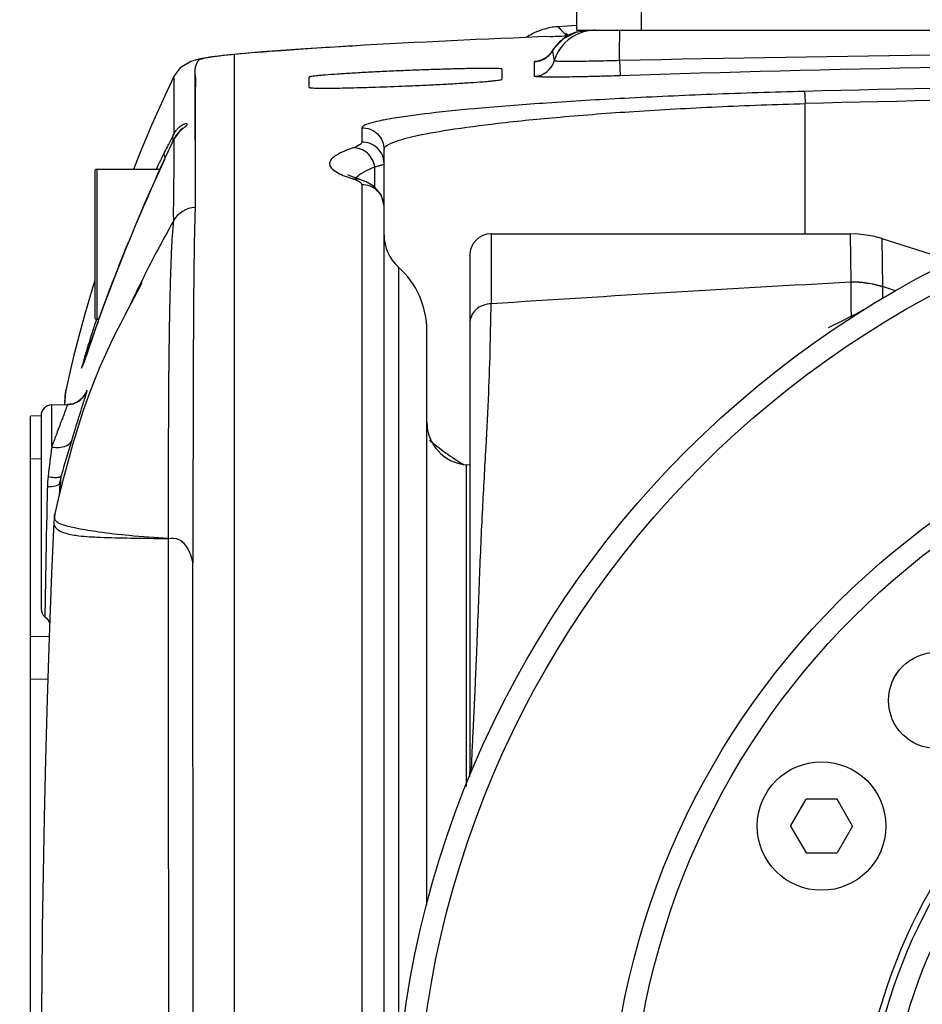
# Model space of a CAD drawing. Header units: millimetres. Extents: x 7426 to 8300, y 123 to 421.
# Tile 118 of 197: x 8060.16 to 8062.26, y 277.5 to 279.8. Entities that reach past the tile are written whole.
import ezdxf

# ---------------------------------------------------------------- set-up
doc = ezdxf.new("R2010")
doc.units = ezdxf.units.MM
doc.layers.add('外形图', color=7, linetype='Continuous')
doc.layers.add('尺寸标注', color=7, linetype='Continuous')
doc.styles.add('微软雅黑', font='msyh.ttc')
doc.dimstyles.new('尺寸标注_1_20比例', dxfattribs={"dimtxt": 1.5, "dimasz": 1.25, "dimexe": 0.5, "dimexo": 0.4, "dimgap": 0.5, "dimtad": 1, "dimdec": 1, "dimlfac": 20, "dimdsep": 46, "dimtxsty": '微软雅黑', "dimcen": 0.09, "dimadec": 0, "dimazin": 0, "dimtp": 0.01, "dimtm": 0.01, "dimtfac": 1, "dimtdec": 1, "dimtofl": 0, "dimtmove": 0, "dimatfit": 3, "dimfxl": 1, "dimtolj": 1, "dimarcsym": 0})

# ---------------------------------------------------------------- blocks, each defined once
blk = doc.blocks.new('*D1254')
at = {"layer": 'Defpoints', "color": 0}
for p in [(8069.8803, 291.5889), (8056.8352, 246.458), (8069.8803, 246.4589)]:
    blk.add_point(p, dxfattribs=at)
at = {"layer": '尺寸标注', "color": 0, "lineweight": -2}
for p, q in [((8056.8352, 246.858), (8056.8352, 292.0889)), ((8069.8803, 246.8589), (8069.8803, 292.0889)), ((8058.0852, 291.5889), (8068.6303, 291.5889))]:
    blk.add_line(p, q, dxfattribs=at)
at = {"layer": '尺寸标注', "color": 0}
for points in [[(8058.0852, 291.7972), (8058.0852, 291.3805), (8056.8352, 291.5889)], [(8068.6303, 291.3805), (8068.6303, 291.7972), (8069.8803, 291.5889)]]:
    blk.add_solid(points, dxfattribs=at)
at = {"layer": '尺寸标注', "color": 0, "insert": (8063.7081, 292.8641), "char_height": 1.5, "attachment_point": 5, "style": '微软雅黑'}
blk.add_mtext('\\A1;\\A1;260', dxfattribs=at)
blk = doc.blocks.new('*D1255')
at = {"layer": 'Defpoints', "color": 0}
for p in [(8069.2878, 286.4318), (8069.2878, 273.2156), (8057.4367, 272.9479)]:
    blk.add_point(p, dxfattribs=at)
at = {"layer": '尺寸标注', "color": 0, "lineweight": -2}
for p, q in [((8057.4367, 273.3479), (8057.4367, 286.9318)), ((8069.2878, 273.6156), (8069.2878, 286.9318)), ((8058.6867, 286.4318), (8068.0378, 286.4318))]:
    blk.add_line(p, q, dxfattribs=at)
at = {"layer": '尺寸标注', "color": 0}
for points in [[(8058.6867, 286.6402), (8058.6867, 286.2235), (8057.4367, 286.4318)], [(8068.0378, 286.2235), (8068.0378, 286.6402), (8069.2878, 286.4318)]]:
    blk.add_solid(points, dxfattribs=at)
at = {"layer": '尺寸标注', "color": 0, "insert": (8063.3623, 287.707), "char_height": 1.5, "attachment_point": 5, "style": '微软雅黑'}
blk.add_mtext('\\A1;\\A1;237.4', dxfattribs=at)

msp = doc.modelspace()

# ---------------------------------------------------------------- linework, layer by layer
at = {"layer": '外形图', "color": 7, "linetype": 'Continuous'}
for p, q in [((8061.4577, 279.772), (8061.4577, 279.897)), ((8061.6077, 279.897), (8061.6077, 279.772)), ((8061.4165, 279.7774), (8061.4131, 279.7803)), ((8061.416, 279.7772), (8061.4131, 279.7803)), ((8061.4571, 279.7833), (8061.4134, 279.7803)), ((8061.4571, 279.7828), (8061.4134, 279.7803)), ((8061.4354, 279.7582), (8061.4297, 279.7634)), ((8061.4379, 279.759), (8061.4319, 279.7642)), ((8061.4861, 279.772), (8061.4549, 279.767)), ((8061.4577, 279.772), (8064.0577, 279.772)), ((8060.9323, 279.7352), (8060.9334, 279.7352)), ((8060.6058, 279.7096), (8060.5749, 279.7044)), ((8060.6577, 279.7155), (8060.6058, 279.7096)), ((8060.6577, 279.7155), (8060.6576, 279.7153)), ((8060.6577, 279.7154), (8060.6577, 274.5787)), ((8061.4002, 279.7233), (8061.4003, 279.7234)), ((8060.5749, 279.7044), (8060.5755, 279.7045)), ((8060.5755, 279.7045), (8060.5842, 279.7056)), ((8061.3587, 279.6645), (8061.359, 279.699)), ((8061.5572, 279.7011), (8061.5583, 279.6657)), ((8060.5179, 279.6658), (8060.5179, 279.6656)), ((8060.5667, 279.6724), (8060.5676, 279.6587)), ((8060.5667, 279.6724), (8060.5669, 279.3585)), ((8060.8327, 279.6387), (8060.8327, 279.6626)), ((8061.2827, 279.6814), (8061.2827, 279.6574)), ((8060.5676, 279.6587), (8060.5673, 279.6193)), ((8061.9903, 279.297), (8061.9903, 279.6009)), ((8060.5171, 279.5418), (8060.517, 279.5294)), ((8060.9556, 279.544), (8060.9556, 279.5106)), ((8060.5188, 279.5202), (8060.5168, 279.5162)), ((8060.5168, 279.5162), (8060.5171, 279.5169)), ((8060.4959, 279.4881), (8060.4931, 279.4825)), ((8061.0078, 274.8), (8061.0078, 279.4941)), ((8060.4957, 279.4703), (8060.4823, 279.4409)), ((8060.4957, 279.4703), (8060.4959, 279.4706)), ((8060.3327, 279.442), (8060.3327, 279.102)), ((8060.3377, 279.447), (8060.3377, 279.097)), ((8060.4851, 279.447), (8060.3377, 279.447)), ((8060.4823, 279.4409), (8060.4639, 279.3999)), ((8060.9859, 279.4056), (8060.9859, 279.4529)), ((8060.9516, 279.4233), (8060.9347, 279.4254)), ((8060.9517, 279.4233), (8060.9516, 279.4233)), ((8060.9556, 279.411), (8060.9556, 274.8831)), ((8061.0078, 279.3611), (8061.0078, 279.3617)), ((8061.2577, 279.297), (8061.2577, 279.1334)), ((8061.2577, 279.297), (8062.0948, 279.297)), ((8062.0948, 279.297), (8062.0966, 279.1845)), ((8062.1689, 279.2856), (8062.1708, 279.1738)), ((8062.1689, 279.2856), (8062.3333, 279.2337)), ((8060.3911, 279.2266), (8060.3781, 279.1933)), ((8061.2077, 279.247), (8061.2077, 278.0362)), ((8061.0411, 279.2194), (8061.0411, 277.2758)), ((8060.3781, 279.1933), (8060.3663, 279.1624)), ((8060.4428, 279.1827), (8060.4393, 279.1759)), ((8060.4421, 279.1813), (8060.4428, 279.1827)), ((8062.0966, 279.1845), (8062.0966, 279.1839)), ((8060.3663, 279.1624), (8060.3557, 279.134)), ((8060.4393, 279.1759), (8060.4029, 279.1069)), ((8062.2013, 279.1635), (8062.1708, 279.1738)), ((8060.3557, 279.134), (8060.3462, 279.1082)), ((8060.3422, 279.097), (8060.3377, 279.097)), ((8060.3462, 279.1082), (8060.3379, 279.085)), ((8060.3426, 279.0981), (8060.3454, 279.1059)), ((8062.1046, 279.1077), (8062.097, 279.1042)), ((8062.097, 279.1041), (8062.097, 279.1041)), ((8062.097, 279.1041), (8062.0971, 279.1041)), ((8060.3379, 279.085), (8060.3273, 279.055)), ((8061.1077, 277.7296), (8061.1077, 279.0703)), ((8060.3273, 279.055), (8060.3078, 278.9984)), ((8060.2632, 278.8986), (8060.265, 278.9289)), ((8060.265, 278.9289), (8060.2653, 278.9322)), ((8060.265, 278.9289), (8060.2651, 278.932)), ((8060.2651, 278.9321), (8060.2652, 278.9322)), ((8060.2651, 278.932), (8060.2651, 278.9321)), ((8060.2631, 278.9151), (8060.2621, 278.898)), ((8060.2634, 278.9197), (8060.2622, 278.8984)), ((8060.263, 278.9153), (8060.2629, 278.915)), ((8060.2633, 278.9196), (8060.263, 278.9153)), ((8060.2634, 278.9197), (8060.2631, 278.9151)), ((8060.2632, 278.8982), (8060.2643, 278.9179)), ((8060.2634, 278.9198), (8060.2633, 278.9198)), ((8060.2633, 278.9196), (8060.2633, 278.9196)), ((8060.2633, 278.9196), (8060.2633, 278.9196)), ((8060.2633, 278.9196), (8060.2633, 278.9196)), ((8060.2634, 278.9198), (8060.2634, 278.9197)), ((8060.2323, 278.8975), (8060.2685, 278.8981)), ((8060.2323, 278.8975), (8060.2323, 278.7994)), ((8060.2622, 278.8992), (8060.2621, 278.899)), ((8060.2623, 278.902), (8060.2622, 278.8992)), ((8060.3023, 278.8885), (8060.3046, 278.896)), ((8060.2077, 278.872), (8060.1827, 278.8716)), ((8060.1827, 272.0186), (8060.1827, 278.8716)), ((8060.2077, 278.8725), (8060.2077, 278.4216)), ((8060.2791, 278.8147), (8060.2784, 278.8125)), ((8060.1827, 278.7716), (8060.2077, 278.7721)), ((8061.199, 278.7579), (8061.199, 278.007)), ((8061.2077, 278.7571), (8061.199, 278.7579)), ((8060.2523, 278.696), (8060.2543, 278.7321)), ((8060.2513, 278.7145), (8060.2496, 278.6851)), ((8060.2513, 278.7145), (8060.2497, 278.6856)), ((8060.2513, 278.7145), (8060.2515, 278.7179)), ((8060.2494, 278.6842), (8060.2397, 278.6434)), ((8060.2207, 278.6327), (8060.2205, 278.6238)), ((8060.2209, 278.6437), (8060.2207, 278.6327)), ((8060.221, 278.6467), (8060.2209, 278.6437)), ((8060.2397, 278.6434), (8060.237, 278.6236)), ((8060.2205, 278.6238), (8060.2197, 278.5836)), ((8060.237, 278.6242), (8060.237, 278.6236)), ((8060.2172, 278.446), (8060.2165, 278.4026)), ((8060.2267, 278.3572), (8060.1827, 278.3565)), ((8060.1827, 278.2571), (8060.2235, 278.2578)), ((8061.2077, 278.0295), (8061.2077, 278.0413)), ((8061.9562, 277.9145), (8061.9923, 277.977)), ((8062.0645, 277.977), (8061.9923, 277.977)), ((8062.1006, 277.9145), (8062.0645, 277.977)), ((8061.9562, 277.9145), (8061.9923, 277.852)), ((8062.1006, 277.9145), (8062.0645, 277.852)), ((8061.9923, 277.852), (8062.0645, 277.852))]:
    msp.add_line(p, q, dxfattribs=at)
for points in [[(8061.4549, 279.767), (8061.4268, 279.7526), (8061.4046, 279.73), (8061.4003, 279.7234)], [(8060.9323, 279.7352), (8060.8241, 279.7285), (8060.7237, 279.7213), (8060.6577, 279.7155)], [(8061.4003, 279.7234), (8061.3954, 279.7166), (8061.3854, 279.7077), (8061.3756, 279.7026), (8061.3696, 279.7007), (8061.3681, 279.7004)], [(8060.5755, 279.7045), (8060.5567, 279.6994), (8060.5318, 279.6845), (8060.5179, 279.6658)], [(8060.5178, 279.6657), (8060.496, 279.6189), (8060.4662, 279.552), (8060.438, 279.4848), (8060.4231, 279.447)], [(8060.5673, 279.6193), (8060.5672, 279.4432), (8060.5669, 279.3585)], [(8060.537, 279.5418), (8060.5379, 279.5428), (8060.5315, 279.537), (8060.5188, 279.5202)], [(8060.9517, 279.4233), (8060.9283, 279.4321), (8060.9232, 279.4348)], [(8061.0078, 279.3617), (8061.0016, 279.3867), (8060.9845, 279.4072), (8060.9659, 279.418), (8060.9516, 279.4233)], [(8060.4639, 279.3999), (8060.4549, 279.3794), (8060.446, 279.3591), (8060.4373, 279.339), (8060.4289, 279.3192), (8060.4208, 279.2997), (8060.4129, 279.2807), (8060.4054, 279.2622), (8060.3911, 279.2266)], [(8062.1689, 279.2856), (8062.1485, 279.2911), (8062.1143, 279.2963), (8062.0948, 279.297)], [(8060.3327, 279.1878), (8060.3257, 279.1651), (8060.3096, 279.1091)], [(8060.4029, 279.1069), (8060.3926, 279.0871), (8060.3815, 279.0651), (8060.3698, 279.0411), (8060.3576, 279.015), (8060.345, 278.9865), (8060.3321, 278.9552), (8060.3191, 278.9212), (8060.3061, 278.8843), (8060.2933, 278.8451), (8060.2812, 278.8046), (8060.2698, 278.764), (8060.2593, 278.7239), (8060.2494, 278.6842)], [(8060.3096, 279.1091), (8060.2957, 279.0577), (8060.2844, 279.0133)], [(8062.097, 279.1041), (8062.0761, 279.0931), (8062.05, 279.0804), (8062.0438, 279.0777)], [(8060.2844, 279.0133), (8060.2763, 278.9803), (8060.2713, 278.9591), (8060.265, 278.9314)], [(8060.3078, 278.9984), (8060.3056, 278.9922), (8060.3048, 278.9899), (8060.3041, 278.9882), (8060.3037, 278.987), (8060.3036, 278.9869)], [(8060.265, 278.9314), (8060.2643, 278.9275), (8060.2639, 278.9253), (8060.2638, 278.924), (8060.2636, 278.9226), (8060.2635, 278.9211), (8060.2634, 278.9199), (8060.2634, 278.9197)], [(8060.3113, 278.9241), (8060.3116, 278.9246), (8060.3113, 278.924), (8060.3092, 278.9205), (8060.3036, 278.9135), (8060.2946, 278.906), (8060.2824, 278.9003), (8060.2685, 278.8981)], [(8060.237, 278.6242), (8060.2321, 278.5038), (8060.2266, 278.3554), (8060.222, 278.2109), (8060.2182, 278.0706), (8060.215, 277.9346), (8060.2125, 277.8029), (8060.2105, 277.676), (8060.209, 277.5543), (8060.208, 277.4379), (8060.2073, 277.3264), (8060.2069, 277.2215), (8060.2069, 277.0726)]]:
    msp.add_lwpolyline(points, dxfattribs=at)
for centre, radius in [((8063.3577, 277.147), 2.325), ((8063.3577, 277.147), 2.275), ((8063.3577, 277.147), 1.825), ((8063.3577, 277.147), 1.825), ((8063.3577, 277.147), 1.775), ((8063.3577, 277.147), 1.24), ((8063.3577, 277.147), 1.225), ((8063.3577, 277.147), 1.175), ((8062.2971, 278.2077), 0.1125), ((8062.0284, 277.9145), 0.15)]:
    msp.add_circle(centre, radius, dxfattribs=at)
for centre, radius, start, end in [((8061.4239, 279.6278), 0.1528, 101.8497, 117.3555), ((8061.4241, 279.6272), 0.1535, 96.073, 101.8498), ((8061.4238, 279.6291), 0.1516, 93.9669, 96.0665), ((8061.694, 280.0411), 0.3833, 223.5019, 226.4146), ((8062.3725, 254.5817), 25.1946, 92.22052, 93.27433), ((8061.4244, 279.6275), 0.1533, 117.443, 123.6534), ((8061.5006, 279.672), 0.1, 108.4285, 163.5644), ((8061.4862, 279.6721), 0.1, 115.198, 135.4387), ((8061.4859, 279.6725), 0.0995, 108.9635, 115.1851), ((8061.486, 279.6721), 0.0999, 106.0775, 108.9546), ((8061.5007, 279.6713), 0.1007, 90.0695, 108.3577), ((8061.4865, 279.6717), 0.1006, 135.4195, 149.0875), ((8060.7578, 278.5996), 1.1202, 96.2779, 97.0423), ((8060.825, 277.979), 1.7444, 95.5089, 96.2457), ((8061.3572, 279.7492), 0.0502, 292.0506, 307.5055), ((8061.3574, 279.7489), 0.0499, 307.5468, 314.176), ((8061.3571, 279.7492), 0.0504, 314.1745, 329.0592), ((8063.3703, 195.9137), 83.807, 90.179964, 91.239696), ((8061.3567, 279.7145), 0.0501, 272.2925, 343.5387), ((8061.3572, 279.7492), 0.0502, 272.0391, 282.6257), ((8061.3572, 279.7494), 0.0504, 282.6059, 289.1025), ((8061.3574, 279.7487), 0.0498, 289.1109, 292.0106), ((8063.3588, 224.3168), 55.3782, 90.31684, 91.86315), ((8060.761, 286.4815), 6.8459, 271.78353, 271.90043), ((8060.716, 287.8118), 8.177, 271.90671, 272.39554), ((8063.3977, 225.3397), 54.3078, 90.04221, 91.48727), ((8063.3977, 225.3618), 54.2573, 90.04129, 91.48639), ((8062.0837, 278.704), 1.7709, 153.0974, 153.7217), ((8060.5375, 279.5206), 0.0224, 183.7837, 194.162), ((8060.9578, 279.4607), 0.05, 0.0347, 92.5261), ((8062.0244, 278.7283), 1.7069, 153.777, 154.0727), ((8062.6651, 278.4172), 2.4192, 154.0814, 154.8032), ((8060.3377, 279.442), 0.005, 90, 180), ((8060.9578, 279.3611), 0.0499, 0.7213, 92.5948), ((8060.57, 279.2976), 0.061, 92.8451, 151.6988), ((8063.1424, 277.8483), 3.0136, 150.6247, 153.7282), ((8061.1078, 279.2939), 0.1, 180, 228.1847), ((8061.2577, 279.247), 0.05, 90, 180), ((8060.9077, 279.0703), 0.2, 0, 48.1847), ((8063.2098, 277.8142), 3.0891, 153.7146, 154.4499), ((8066.5514, 198.1739), 81.1324, 93.147509, 93.74104), ((8062.0972, 278.9268), 0.2576, 73.422, 90.1354), ((8062.0972, 278.9252), 0.2587, 73.468, 90.1132), ((8065.4899, 279.1509), 3.3192, 179.6159, 180.1027), ((8063.2202, 277.8092), 3.1007, 154.4495, 154.7313), ((8063.35, 278.0963), 3.1751, 161.653, 162.2175), ((8064.8004, 277.4938), 4.7377, 160.2071, 160.6208), ((8060.3377, 279.102), 0.005, 180, 270), ((8062.1324, 279.0393), 0.0738, 113.2827, 118.6044), ((8068.4309, 276.229), 8.5822, 160.69763, 161.0881), ((8062.9355, 278.229), 2.7399, 162.2138, 163.1997), ((8060.2677, 278.9481), 0.05, 319.3915, 340.7351), ((8060.2677, 278.948), 0.0499, 292.1066, 317.3017), ((8060.2673, 278.9483), 0.0504, 317.313, 319.3902), ((8060.2327, 278.8725), 0.025, 91, 180), ((8061.2077, 278.8575), 0.1, 180, 265), ((8065.1452, 276.9795), 5.2392, 159.351, 159.6741), ((8065.3406, 277.2508), 5.2976, 162.8546, 163.7639), ((8073.4642, 277.1577), 13.3333, 172.92735, 173.22686), ((8061.5464, 279.341), 0.6815, 236.1248, 238.8971), ((8060.4733, 278.7012), 0.2511, 173.3646, 178.8145), ((8060.3292, 278.7102), 0.078, 163.7977, 174.3554), ((8086.2374, 278.1146), 26.0219, 178.69678, 178.82822), ((8111.348, 277.5778), 51.1382, 178.87296, 179.02724), ((8060.2327, 278.4216), 0.025, 180, 229.4186)]:
    msp.add_arc(centre, radius, start, end, dxfattribs=at)
for points in [[(8061.3963, 279.7574), (8061.4105, 279.758), (8061.4247, 279.7586), (8061.4389, 279.7591)], [(8060.5152, 279.5191), (8060.5149, 279.5226), (8060.5156, 279.5264), (8060.5171, 279.5295)], [(8060.5205, 279.5352), (8060.5192, 279.5334), (8060.5181, 279.5314), (8060.517, 279.5294)], [(8060.4949, 279.4825), (8060.4948, 279.4843), (8060.4951, 279.4863), (8060.4959, 279.4881)], [(8060.4952, 279.4801), (8060.495, 279.4809), (8060.4949, 279.4817), (8060.4949, 279.4825)], [(8060.4973, 279.4747), (8060.4963, 279.4764), (8060.4956, 279.4783), (8060.4952, 279.4801)], [(8060.2685, 278.8981), (8060.2746, 278.8982), (8060.2808, 278.8995), (8060.2864, 278.9018)], [(8060.2392, 278.6409), (8060.2393, 278.6417), (8060.2395, 278.6426), (8060.2397, 278.6434)], [(8060.2165, 278.4026), (8060.2212, 278.3986), (8060.2253, 278.3935), (8060.2282, 278.3879)]]:
    msp.add_open_spline(points, degree=3, dxfattribs=at)
for points, knots in [([(8061.5572, 279.7011), (8061.5572, 279.7106), (8061.5572, 279.7242), (8061.5574, 279.7413), (8061.5575, 279.7517), (8061.5576, 279.76), (8061.5577, 279.7657), (8061.5578, 279.7689), (8061.5578, 279.7707), (8061.558, 279.7714), (8061.5579, 279.772), (8061.558, 279.772)], [0, 0, 0, 0, 0.402192, 0.574878, 0.722493, 0.841402, 0.928679, 0.95964, 0.981908, 0.995378, 1, 1, 1, 1]), ([(8060.9334, 279.7352), (8060.8782, 279.732), (8060.7863, 279.7257), (8060.6943, 279.7188), (8060.6576, 279.7153)], [0, 0, 0, 0, 0.599749, 1, 1, 1, 1]), ([(8060.6011, 279.7086), (8060.5995, 279.7084), (8060.5938, 279.7075), (8060.5882, 279.7064), (8060.5842, 279.7056)], [0, 0, 0, 0, 0.28719, 1, 1, 1, 1]), ([(8060.6204, 279.7113), (8060.6186, 279.7111), (8060.6122, 279.7103), (8060.6057, 279.7093), (8060.6011, 279.7086)], [0, 0, 0, 0, 0.278343, 1, 1, 1, 1]), ([(8061.4002, 279.7233), (8061.4007, 279.7216), (8061.4026, 279.7141), (8061.404, 279.7063), (8061.4047, 279.7003)], [0, 0, 0, 0, 0.226565, 1, 1, 1, 1]), ([(8060.5693, 279.6922), (8060.5681, 279.6892), (8060.5663, 279.6826), (8060.5665, 279.6759), (8060.5667, 279.6724)], [0, 0, 0, 0, 0.478704, 1, 1, 1, 1]), ([(8060.5842, 279.7056), (8060.5813, 279.7048), (8060.5766, 279.7036), (8060.5718, 279.6982), (8060.5701, 279.6945), (8060.5693, 279.6922)], [0, 0, 0, 0, 0.432239, 0.648445, 1, 1, 1, 1]), ([(8061.359, 279.699), (8061.359, 279.6992), (8061.3602, 279.6995), (8061.3617, 279.6998), (8061.365, 279.7002), (8061.3674, 279.7005), (8061.3688, 279.7007)], [0, 0, 0, 0, 0.070227, 0.259197, 0.569485, 1, 1, 1, 1]), ([(8061.5572, 279.7011), (8061.5473, 279.7008), (8061.5278, 279.7003), (8061.4996, 279.6997), (8061.4735, 279.6993), (8061.4507, 279.699), (8061.4341, 279.699), (8061.4231, 279.6991), (8061.4167, 279.6992), (8061.4118, 279.6994), (8061.4079, 279.6996), (8061.4061, 279.6999), (8061.4047, 279.7001), (8061.4047, 279.7003)], [0, 0, 0, 0, 0.19477, 0.38243, 0.555166, 0.706549, 0.830838, 0.881227, 0.923161, 0.956225, 0.980091, 0.994634, 1, 1, 1, 1]), ([(8060.5178, 279.6657), (8060.5172, 279.6643), (8060.5179, 279.661), (8060.5175, 279.6562), (8060.5176, 279.651), (8060.5175, 279.6432), (8060.5174, 279.6325), (8060.5173, 279.6182), (8060.5172, 279.6021), (8060.5171, 279.5764), (8060.5171, 279.5561), (8060.5171, 279.5418)], [0, 0, 0, 0, 0.037051, 0.075316, 0.117895, 0.162954, 0.263286, 0.377747, 0.507515, 0.653711, 1, 1, 1, 1]), ([(8061.0577, 279.6778), (8061.0431, 279.6772), (8061.0144, 279.6759), (8060.9727, 279.6739), (8060.9343, 279.6717), (8060.9007, 279.6696), (8060.8762, 279.6678), (8060.86, 279.6665), (8060.8505, 279.6656), (8060.8432, 279.6647), (8060.8375, 279.6641), (8060.8349, 279.6634), (8060.8327, 279.663), (8060.8327, 279.6626)], [0, 0, 0, 0, 0.194498, 0.381908, 0.554443, 0.705735, 0.830079, 0.880554, 0.922605, 0.955806, 0.979821, 0.994514, 1, 1, 1, 1]), ([(8061.2827, 279.6813), (8061.2827, 279.6817), (8061.2806, 279.6819), (8061.278, 279.6824), (8061.2722, 279.6826), (8061.265, 279.6828), (8061.2555, 279.6829), (8061.2393, 279.6829), (8061.2148, 279.6827), (8061.1811, 279.682), (8061.1427, 279.6809), (8061.101, 279.6795), (8061.0723, 279.6784), (8061.0577, 279.6778)], [0, 0, 0, 0, 0.005309, 0.019818, 0.043667, 0.076729, 0.118673, 0.169078, 0.293396, 0.444799, 0.617546, 0.805221, 1, 1, 1, 1]), ([(8061.5583, 279.6657), (8061.5454, 279.6653), (8061.52, 279.6645), (8061.4831, 279.6636), (8061.449, 279.6629), (8061.4192, 279.6626), (8061.3974, 279.6625), (8061.383, 279.6627), (8061.3745, 279.6629), (8061.368, 279.6631), (8061.363, 279.6634), (8061.3606, 279.6639), (8061.3587, 279.6641), (8061.3587, 279.6645)], [0, 0, 0, 0, 0.194361, 0.381664, 0.554088, 0.705337, 0.829773, 0.880346, 0.92249, 0.955743, 0.979752, 0.994425, 1, 1, 1, 1]), ([(8060.8327, 279.6387), (8060.8327, 279.6385), (8060.8339, 279.6381), (8060.8355, 279.6378), (8060.8388, 279.6375), (8060.8452, 279.6371), (8060.8563, 279.6368), (8060.8728, 279.6368), (8060.8934, 279.6369), (8060.9176, 279.6373), (8060.9449, 279.638), (8060.9641, 279.6385), (8060.9741, 279.6389)], [0, 0, 0, 0, 0.005455, 0.018923, 0.040882, 0.071326, 0.157196, 0.274641, 0.421215, 0.593572, 0.787895, 1, 1, 1, 1]), ([(8061.0577, 279.6419), (8061.0724, 279.6425), (8061.1011, 279.6438), (8061.1427, 279.6458), (8061.1811, 279.648), (8061.2148, 279.6501), (8061.2393, 279.6519), (8061.2555, 279.6533), (8061.265, 279.6542), (8061.2723, 279.6551), (8061.2779, 279.6558), (8061.2807, 279.6566), (8061.2827, 279.657), (8061.2827, 279.6574)], [0, 0, 0, 0, 0.194436, 0.381785, 0.554259, 0.705495, 0.829796, 0.880259, 0.922305, 0.955514, 0.979556, 0.994314, 1, 1, 1, 1]), ([(8061.9882, 279.6292), (8061.9161, 279.6274), (8061.7762, 279.6228), (8061.576, 279.6138), (8061.397, 279.6031), (8061.2453, 279.5916), (8061.1248, 279.5798), (8061.0448, 279.5695), (8060.9982, 279.561), (8060.9761, 279.5556), (8060.9627, 279.5508), (8060.9565, 279.5462), (8060.9556, 279.544)], [0, 0, 0, 0, 0.20815, 0.403819, 0.578359, 0.725599, 0.842821, 0.927846, 0.958081, 0.979619, 0.992902, 1, 1, 1, 1]), ([(8061.9882, 279.6292), (8061.9887, 279.6287), (8061.9886, 279.626), (8061.9894, 279.6209), (8061.9897, 279.612), (8061.9901, 279.605), (8061.9903, 279.6009)], [0, 0, 0, 0, 0.075336, 0.256014, 0.565924, 1, 1, 1, 1]), ([(8061.0077, 279.494), (8061.0077, 279.4968), (8061.0134, 279.5034), (8061.0357, 279.514), (8061.0853, 279.5271), (8061.1681, 279.5417), (8061.2829, 279.5566), (8061.4272, 279.5709), (8061.5976, 279.5836), (8061.7883, 279.5941), (8061.9216, 279.5989), (8061.9903, 279.6008)], [0, 0, 0, 0, 0.008305, 0.02299, 0.075774, 0.16078, 0.277487, 0.424274, 0.597884, 0.79264, 1, 1, 1, 1]), ([(8060.5338, 279.5484), (8060.5333, 279.548), (8060.5308, 279.5463), (8060.5285, 279.5444), (8060.5269, 279.5428)], [0, 0, 0, 0, 0.228469, 1, 1, 1, 1]), ([(8060.5297, 279.535), (8060.5326, 279.538), (8060.5377, 279.5424), (8060.544, 279.5472), (8060.5475, 279.5498), (8060.5487, 279.5517), (8060.5484, 279.5535), (8060.5453, 279.5538), (8060.5406, 279.5523), (8060.5364, 279.5501), (8060.5338, 279.5484)], [0, 0, 0, 0, 0.298368, 0.474794, 0.560807, 0.602262, 0.629963, 0.674178, 0.783037, 1, 1, 1, 1]), ([(8060.517, 279.5294), (8060.5161, 279.5277), (8060.5119, 279.5197), (8060.5077, 279.5117), (8060.5045, 279.5053)], [0, 0, 0, 0, 0.212681, 1, 1, 1, 1]), ([(8060.5171, 279.5169), (8060.5175, 279.5177), (8060.519, 279.5208), (8060.5208, 279.5237), (8060.5221, 279.5257)], [0, 0, 0, 0, 0.276399, 1, 1, 1, 1]), ([(8060.5269, 279.5428), (8060.5263, 279.5423), (8060.524, 279.54), (8060.5219, 279.5374), (8060.5205, 279.5352)], [0, 0, 0, 0, 0.226318, 1, 1, 1, 1]), ([(8060.5221, 279.5257), (8060.5227, 279.5267), (8060.5251, 279.5299), (8060.5277, 279.5329), (8060.5297, 279.535)], [0, 0, 0, 0, 0.274832, 1, 1, 1, 1]), ([(8060.9556, 279.5439), (8060.9687, 279.5445), (8060.9965, 279.5345), (8061.0077, 279.5071), (8061.0077, 279.4941)], [0, 0, 0, 0, 0.500187, 1, 1, 1, 1]), ([(8060.4959, 279.4706), (8060.498, 279.4751), (8060.5051, 279.4905), (8060.5122, 279.506), (8060.5171, 279.5169)], [0, 0, 0, 0, 0.293077, 1, 1, 1, 1]), ([(8060.5171, 279.5169), (8060.5172, 279.5154), (8060.5173, 279.5093), (8060.5171, 279.5032), (8060.5172, 279.4986)], [0, 0, 0, 0, 0.237456, 1, 1, 1, 1]), ([(8060.9556, 279.5106), (8060.9556, 279.5078), (8060.9475, 279.5016), (8060.9402, 279.4991), (8060.9348, 279.4973)], [0, 0, 0, 0, 0.325994, 1, 1, 1, 1]), ([(8060.5172, 279.4986), (8060.5173, 279.4729), (8060.5171, 279.4319), (8060.5164, 279.3746), (8060.5159, 279.3429), (8060.5163, 279.3265)], [0, 0, 0, 0, 0.448326, 0.713754, 1, 1, 1, 1]), ([(8060.9348, 279.4973), (8060.9216, 279.4927), (8060.9041, 279.4861), (8060.8865, 279.4735), (8060.88, 279.4645), (8060.8808, 279.4544), (8060.8885, 279.446), (8060.9008, 279.4383), (8060.9111, 279.4338), (8060.917, 279.4315)], [0, 0, 0, 0, 0.356672, 0.472851, 0.555946, 0.62631, 0.713756, 0.836127, 1, 1, 1, 1]), ([(8060.9859, 279.4529), (8060.9844, 279.465), (8060.9722, 279.4888), (8060.9468, 279.4977), (8060.9348, 279.4973)], [0, 0, 0, 0, 0.502595, 1, 1, 1, 1]), ([(8060.3454, 279.1059), (8060.3562, 279.1358), (8060.4023, 279.259), (8060.4542, 279.3799), (8060.4959, 279.4706)], [0, 0, 0, 0, 0.241211, 1, 1, 1, 1]), ([(8061.0078, 279.4607), (8061.0078, 279.46), (8061.0056, 279.4583), (8061.0016, 279.4568), (8060.9945, 279.4547), (8060.9891, 279.4535), (8060.9859, 279.4529)], [0, 0, 0, 0, 0.093592, 0.284649, 0.585959, 1, 1, 1, 1]), ([(8060.9409, 279.427), (8060.9419, 279.428), (8060.9467, 279.4324), (8060.9521, 279.4361), (8060.9564, 279.4387)], [0, 0, 0, 0, 0.219504, 1, 1, 1, 1]), ([(8060.9564, 279.4387), (8060.9585, 279.4399), (8060.968, 279.4453), (8060.978, 279.4497), (8060.9859, 279.4529)], [0, 0, 0, 0, 0.219917, 1, 1, 1, 1]), ([(8060.917, 279.4315), (8060.9184, 279.431), (8060.9242, 279.4288), (8060.9301, 279.4268), (8060.9346, 279.4254)], [0, 0, 0, 0, 0.233947, 1, 1, 1, 1]), ([(8060.9346, 279.4254), (8060.9386, 279.4242), (8060.9452, 279.4218), (8060.9514, 279.4181), (8060.9533, 279.4161)], [0, 0, 0, 0, 0.596827, 1, 1, 1, 1]), ([(8060.9533, 279.4161), (8060.9537, 279.4157), (8060.9549, 279.4142), (8060.9556, 279.4123), (8060.9556, 279.411)], [0, 0, 0, 0, 0.28374, 1, 1, 1, 1]), ([(8060.5669, 279.3585), (8060.5668, 279.3392), (8060.565, 279.2977), (8060.5642, 279.225), (8060.5625, 279.0843), (8060.5628, 278.911), (8060.5616, 278.7073), (8060.5623, 278.5908), (8060.5616, 278.5292)], [0, 0, 0, 0, 0.069691, 0.15036, 0.263069, 0.578465, 0.77719, 1, 1, 1, 1]), ([(8060.5163, 279.3265), (8060.516, 279.3206), (8060.514, 279.3041), (8060.5118, 279.2685), (8060.5096, 279.2116), (8060.5076, 279.1301), (8060.5057, 279.0248), (8060.5046, 278.8967), (8060.5042, 278.7478), (8060.5041, 278.6417), (8060.5041, 278.5855)], [0, 0, 0, 0, 0.023888, 0.06742, 0.144242, 0.254214, 0.397204, 0.570703, 0.772415, 1, 1, 1, 1]), ([(8062.0967, 279.1838), (8062.0966, 279.1758), (8062.0964, 279.1491), (8062.0968, 279.1224), (8062.0975, 279.1036)], [0, 0, 0, 0, 0.299082, 1, 1, 1, 1]), ([(8062.1708, 279.1738), (8062.1708, 279.1737), (8062.1707, 279.1735), (8062.1708, 279.1733), (8062.1708, 279.1732)], [0, 0, 0, 0, 0.470623, 1, 1, 1, 1]), ([(8061.2577, 279.1334), (8061.2512, 279.1334), (8061.2383, 279.131), (8061.2217, 279.1209), (8061.2104, 279.1056), (8061.2077, 279.0932), (8061.2077, 279.0872)], [0, 0, 0, 0, 0.259098, 0.512914, 0.759173, 1, 1, 1, 1]), ([(8061.2116, 278.0413), (8061.2115, 278.0412), (8061.2115, 278.0409), (8061.2112, 278.0411), (8061.2114, 278.0416), (8061.2113, 278.0423), (8061.2114, 278.0434), (8061.2116, 278.0453), (8061.2118, 278.0483), (8061.2121, 278.0525), (8061.2124, 278.0596), (8061.2128, 278.0701), (8061.2133, 278.0845), (8061.2144, 278.1078), (8061.216, 278.1403), (8061.218, 278.1819), (8061.22, 278.2255), (8061.222, 278.2701), (8061.2245, 278.3299), (8061.2273, 278.4038), (8061.2306, 278.4905), (8061.234, 278.5738), (8061.2387, 278.6762), (8061.2456, 278.7929), (8061.2519, 278.9201), (8061.256, 279.0316), (8061.2568, 279.101), (8061.2577, 279.1334)], [0, 0, 0, 0, 0.000327, 0.000433, 0.000827, 0.001523, 0.002501, 0.003734, 0.006872, 0.010749, 0.015282, 0.02622, 0.039482, 0.054821, 0.090129, 0.128849, 0.169035, 0.21, 0.251247, 0.333099, 0.412752, 0.489192, 0.561749, 0.694029, 0.80972, 0.911154, 1, 1, 1, 1]), ([(8062.0971, 279.1041), (8062.0965, 279.1037), (8062.1028, 279.1066), (8062.1056, 279.1083), (8062.118, 279.1149), (8062.1254, 279.1192), (8062.1301, 279.1219)], [0, 0, 0, 0, 0.054297, 0.256889, 0.573382, 1, 1, 1, 1]), ([(8060.3126, 279.021), (8060.3088, 279.0085), (8060.295, 278.962), (8060.3089, 279.0015), (8060.312, 279.0106)], [0, 0, 0, 0, 0.574253, 1, 1, 1, 1]), ([(8060.3046, 278.896), (8060.3062, 278.901), (8060.3089, 278.9098), (8060.312, 278.92), (8060.3137, 278.9257), (8060.3144, 278.9282), (8060.3147, 278.9296), (8060.315, 278.9308), (8060.3152, 278.9314), (8060.3151, 278.9321), (8060.3149, 278.9317), (8060.3148, 278.9316)], [0, 0, 0, 0, 0.415769, 0.727472, 0.844283, 0.891828, 0.93166, 0.96263, 0.982505, 0.989421, 1, 1, 1, 1]), ([(8060.3148, 278.9316), (8060.3142, 278.9312), (8060.3133, 278.9286), (8060.3122, 278.9264), (8060.3115, 278.9247)], [0, 0, 0, 0, 0.284911, 1, 1, 1, 1]), ([(8060.2685, 278.8981), (8060.2689, 278.8981), (8060.2679, 278.8955), (8060.2674, 278.893), (8060.265, 278.8866), (8060.2622, 278.8788), (8060.2583, 278.8685), (8060.2517, 278.8511), (8060.2464, 278.8371), (8060.2426, 278.8271)], [0, 0, 0, 0, 0.015663, 0.064487, 0.1464, 0.260265, 0.404564, 0.577366, 1, 1, 1, 1]), ([(8060.2791, 278.8147), (8060.2812, 278.8216), (8060.2888, 278.8462), (8060.2967, 278.8708), (8060.3023, 278.8885)], [0, 0, 0, 0, 0.280647, 1, 1, 1, 1]), ([(8060.2538, 278.7986), (8060.2593, 278.7993), (8060.2696, 278.8019), (8060.2775, 278.8101), (8060.2791, 278.8147)], [0, 0, 0, 0, 0.532072, 1, 1, 1, 1]), ([(8061.114, 278.815), (8061.118, 278.8116), (8061.1349, 278.7975), (8061.1527, 278.7845), (8061.1666, 278.7752)], [0, 0, 0, 0, 0.24107, 1, 1, 1, 1]), ([(8060.2323, 278.7994), (8060.2342, 278.7991), (8060.2413, 278.798), (8060.2486, 278.798), (8060.2538, 278.7986)], [0, 0, 0, 0, 0.271346, 1, 1, 1, 1]), ([(8060.2239, 278.7302), (8060.2289, 278.7293), (8060.2375, 278.7282), (8060.2462, 278.7282), (8060.2497, 278.729)], [0, 0, 0, 0, 0.590009, 1, 1, 1, 1]), ([(8060.2497, 278.729), (8060.2503, 278.7291), (8060.252, 278.7296), (8060.2538, 278.7308), (8060.2542, 278.7319)], [0, 0, 0, 0, 0.32477, 1, 1, 1, 1]), ([(8060.2223, 278.7064), (8060.2293, 278.7068), (8060.2387, 278.7077), (8060.2484, 278.7107), (8060.2512, 278.7133), (8060.2513, 278.7145)], [0, 0, 0, 0, 0.680283, 0.885148, 1, 1, 1, 1]), ([(8060.5041, 278.5855), (8060.4737, 278.5874), (8060.4193, 278.5912), (8060.3487, 278.5992), (8060.299, 278.6073), (8060.268, 278.6142), (8060.2504, 278.62), (8060.2415, 278.6269), (8060.2386, 278.6342), (8060.2389, 278.6387), (8060.2392, 278.6409)], [0, 0, 0, 0, 0.324501, 0.581186, 0.756352, 0.861198, 0.919368, 0.952735, 0.976898, 1, 1, 1, 1]), ([(8060.237, 278.6236), (8060.2369, 278.6192), (8060.2401, 278.6109), (8060.2516, 278.6027), (8060.27, 278.5959), (8060.3021, 278.5907), (8060.3523, 278.5881), (8060.4217, 278.5865), (8060.4748, 278.5859), (8060.5041, 278.5855)], [0, 0, 0, 0, 0.047539, 0.08561, 0.148689, 0.256407, 0.432002, 0.686509, 1, 1, 1, 1]), ([(8060.5041, 278.5855), (8060.5039, 278.5005), (8060.5039, 278.3225), (8060.5037, 277.9417), (8060.5054, 277.6459), (8060.5046, 277.4431)], [0, 0, 0, 0, 0.223293, 0.467451, 1, 1, 1, 1]), ([(8060.5041, 278.5855), (8060.512, 278.5871), (8060.5249, 278.5866), (8060.5381, 278.5778), (8060.5474, 278.5664), (8060.5559, 278.5502), (8060.5599, 278.5362), (8060.5616, 278.5292)], [0, 0, 0, 0, 0.270685, 0.396476, 0.517635, 0.758489, 1, 1, 1, 1]), ([(8060.5623, 277.147), (8060.5627, 277.3913), (8060.5628, 277.852), (8060.5613, 278.3127), (8060.5616, 278.5292)], [0, 0, 0, 0, 0.530154, 1, 1, 1, 1])]:
    msp.add_open_spline(points, degree=3, knots=knots, dxfattribs=at)

# ---------------------------------------------------------------- dimensions: what is measured, and where the dimension line sits
at = {"layer": '尺寸标注'}
dim = msp.add_linear_dim(base=(8069.8803, 291.5889), p1=(8056.8352, 246.458), p2=(8069.8803, 246.4589), text='\\A1;260', dimstyle='尺寸标注_1_20比例', override={"dimtxsty": '微软雅黑'}, dxfattribs=at)
dim.commit()
dim.dimension.update_dxf_attribs({"geometry": '*D1254', "text_midpoint": (8063.7081, 291.5889), "dimtype": 160})
dim = msp.add_linear_dim(base=(8069.2878, 286.4318), p1=(8057.4367, 272.9479), p2=(8069.2878, 273.2156), text='\\A1;237.4', dimstyle='尺寸标注_1_20比例', override={"dimtxsty": '微软雅黑'}, dxfattribs=at)
dim.commit()
dim.dimension.update_dxf_attribs({"geometry": '*D1255', "text_midpoint": (8063.3623, 287.707)})

doc.saveas('drawing.dxf')
